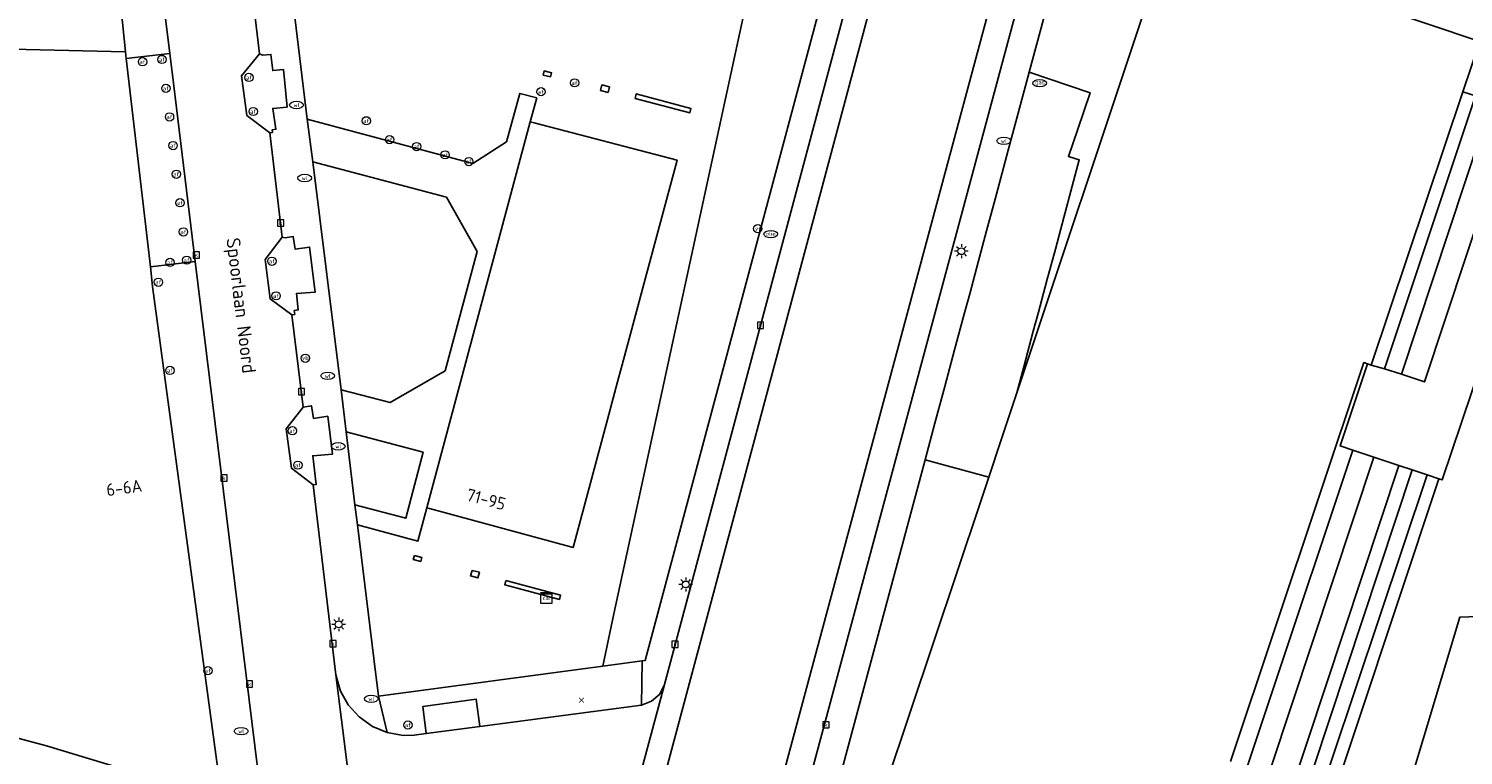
# Model space of a CAD drawing. Header units: metres. Extents: x 197147 to 199131, y 355511 to 356703.
# Tile 11 of 225: x 197432 to 197536, y 355814 to 355867. Entities that reach past the tile are written whole.
import ezdxf
from ezdxf.enums import TextEntityAlignment as Align

# ---------------------------------------------------------------- set-up
doc = ezdxf.new("R2010")
doc.units = ezdxf.units.M
for name, color, linetype in [('B-WE-GR-BEPLANTING_CULTUUR_HEESTERS-GV', 252, 'Continuous'), ('B-WE-GR-GRAS-GV', 252, 'Continuous'), ('B-WE-GR-GROENVOORZIENING-GV', 252, 'Continuous'), ('B-WE-IE-MEUBILAIR_WEGMEUBILAIR-GV', 252, 'Continuous'), ('B-WE-IE-MEUBILAIR_WEGMEUBILAIR-S', 252, 'Continuous'), ('B-WE-KL-DATA_CAI-S', 252, 'Continuous'), ('B-WE-OG-BEBOUWING-GV', 252, 'Continuous'), ('B-WE-OG-BEBOUWING_HUISNUMMER-T18', 252, 'Continuous'), ('B-WE-OG-BEBOUWING_STRAATNAAM-T35', 252, 'Continuous'), ('B-WE-OG-TERREIN_ERF-GV', 252, 'Continuous'), ('B-WE-RI-HWA_KOLK-S', 253, 'Continuous'), ('B-WE-RI-VWA_AFSCHEIDER-S', 253, 'Continuous'), ('B-WE-VH-ONVERHARD-GV', 253, 'Continuous'), ('B-WE-VH-VERHARDING_BETONSTRAATSTEEN-GV', 253, 'Continuous'), ('B-WE-VH-VERHARDING_OPEN-GV', 253, 'Continuous'), ('B-WE-VH-VERHARDING_STRAATBAKSTEEN-GV', 253, 'Continuous'), ('B-WE-VH-VERHARDING_TEGEL-GV', 253, 'Continuous')]:
    doc.layers.add(name, color=color, linetype=linetype)
doc.styles.add('NLCS-ISO-M-T18', font='NLCS-ISO.ttf', dxfattribs={"height": 1.8})
doc.styles.add('NLCS-ISO-M200-T25', font='NLCS-ISO.ttf')

# ---------------------------------------------------------------- blocks, each defined once
blk = doc.blocks.new('BGT-VERKLIKKER_TRANSPORTLEIDING-SO')
at = {"color": 0, "linetype": 'ByBlock', "lineweight": 18}
blk.add_circle((0, 0), 1.5, dxfattribs=at)
at = {"color": 0, "linetype": 'ByBlock', "lineweight": 18, "style": 'NLCS-ISO-M-T18'}
blk.add_text('vt', height=1.5, dxfattribs=at).set_placement((0, 0), align=Align.MIDDLE_CENTER)
blk = doc.blocks.new('BGT-CAIKAST-SO')
at = {"color": 0, "linetype": 'ByBlock', "lineweight": 18}
for points in [[(-2, 2), (2, 2), (2, 1.68), (-2, 1.68)], [(-2, 1.52), (2, 1.52), (2, -2), (-2, -2)]]:
    blk.add_lwpolyline(points, close=True, dxfattribs=at)
at = {"color": 0, "linetype": 'ByBlock', "lineweight": 18, "style": 'NLCS-ISO-M-T18'}
blk.add_text('cai', height=1.5, dxfattribs=at).set_placement((0, 0), align=Align.MIDDLE_CENTER)
blk = doc.blocks.new('BGT-AFSLUITPAAL-SO')
at = {"color": 0, "linetype": 'ByBlock', "lineweight": 18}
blk.add_circle((0, 0), 1.5, dxfattribs=at)
at = {"color": 0, "linetype": 'ByBlock', "lineweight": 18, "style": 'NLCS-ISO-M-T18'}
blk.add_text('af', height=1.5, dxfattribs=at).set_placement((0, 0), align=Align.MIDDLE_CENTER)
blk = doc.blocks.new('BGT-VERKEERSBORDPAAL-SO')
at = {"color": 0, "linetype": 'ByBlock', "lineweight": 18}
blk.add_circle((0, 0), 1.5, dxfattribs=at)
at = {"color": 0, "linetype": 'ByBlock', "lineweight": 18, "style": 'NLCS-ISO-M-T18'}
blk.add_text('vb', height=1.5, dxfattribs=at).set_placement((0, 0.13), align=Align.MIDDLE_CENTER)
blk = doc.blocks.new('BGT-LICHTMAST-SO')
at = {"color": 0, "linetype": 'ByBlock', "lineweight": 18}
for points in [[(-1.25, 0), (-2, 0)], [(-1.41, 1.41), (-0.88, 0.88)], [(0, 2), (0, 1.25)], [(0.88, 0.88), (1.41, 1.41)], [(2, 0), (1.25, 0)], [(-1.41, -1.41), (-0.88, -0.88)], [(0, -1.25), (0, -2)], [(0.88, -0.88), (1.41, -1.41)]]:
    blk.add_lwpolyline(points, dxfattribs=at)
blk.add_circle((0, 0), 1, dxfattribs=at)
blk = doc.blocks.new('BGT-KOLK-SO')
at = {"color": 0, "linetype": 'ByBlock', "lineweight": 18}
blk.add_lwpolyline([(-0.045, -0.045), (0.045, -0.045), (0.045, 0.045), (-0.045, 0.045)], close=True, dxfattribs=at)
at = {"color": 0, "linetype": 'ByBlock', "lineweight": 18, "style": 'NLCS-ISO-M-T18'}
blk.add_text('k', height=0.06, dxfattribs=at).set_placement((0, 0), align=Align.MIDDLE_CENTER)
blk = doc.blocks.new('BGT-WATERLEIDINGPUT-SO')
at = {"color": 0, "linetype": 'ByBlock', "lineweight": 18}
blk.add_ellipse((0, 0), major_axis=(2.5, 0), ratio=0.54, dxfattribs=at)
at = {"color": 0, "linetype": 'ByBlock', "lineweight": 18, "style": 'NLCS-ISO-M-T18'}
blk.add_text('wl', height=1.5, dxfattribs=at).set_placement((0, 0), align=Align.MIDDLE_CENTER)
blk = doc.blocks.new('SAL-ONBEKEND_SYMBOOL-SO')
at = {"color": 0, "linetype": 'ByBlock', "lineweight": -2, "const_width": 0.275, "flags": 128}
for points in [[(-0.875, 0.875), (0, 0)], [(-0.875, -0.875), (0, 0)], [(0, 0), (0.875, 0.875)], [(0, 0), (0.875, -0.875)]]:
    blk.add_lwpolyline(points, dxfattribs=at)
at = {"layer": 'Defpoints', "color": 0, "linetype": 'ByBlock', "lineweight": -2}
blk.add_point((0, 0), dxfattribs=at)
blk = doc.blocks.new('BGT-GASPUT-SO')
at = {"color": 0, "linetype": 'ByBlock', "lineweight": 18}
blk.add_ellipse((0, 0), major_axis=(2.5, 0), ratio=0.54, dxfattribs=at)
at = {"color": 0, "linetype": 'ByBlock', "lineweight": 18, "style": 'NLCS-ISO-M-T18'}
blk.add_text('gas', height=1.5, dxfattribs=at).set_placement((0.12, 0.3), align=Align.MIDDLE_CENTER)
blk = doc.blocks.new('BGT-BENZINEPUT_OLIEPUT-SO')
at = {"color": 0, "linetype": 'ByBlock', "lineweight": 18}
blk.add_ellipse((0, 0), major_axis=(2.5, 0), ratio=0.54, dxfattribs=at)
at = {"color": 0, "linetype": 'ByBlock', "lineweight": 18, "style": 'NLCS-ISO-M-T18'}
blk.add_text('olie', height=1.5, dxfattribs=at).set_placement((0, 0.16), align=Align.MIDDLE_CENTER)

msp = doc.modelspace()

# ---------------------------------------------------------------- linework, layer by layer
at = {"layer": 'B-WE-GR-BEPLANTING_CULTUUR_HEESTERS-GV', "flags": 128}
for points in [[(197500.99, 355947.92), (197499.223, 355939.989), (197499.014, 355939.052), (197496.236, 355927.531), (197497.024, 355927.321), (197499.186, 355926.82), (197495.399, 355912.844), (197493.348, 355913.455), (197492.796, 355909.604), (197489.314, 355893.193), (197491.364, 355892.305), (197487.637, 355878.367), (197486.065, 355878.782), (197486.079, 355876.602), (197474.811, 355824.601), (197474.014, 355820.82), (197476.848, 355821.198), (197477.08, 355821.229), (197506.89, 355932.684), (197515.249, 355963.59)], [(197531.919, 355841.977), (197533.6, 355841.424), (197541.185, 355864.322), (197541.39, 355864.271), (197542.703, 355868.211), (197541.545, 355869.41), (197541.136, 355869.833), (197531.919, 355841.977)], [(197531.73, 355835.363), (197529.928, 355835.961), (197517.969, 355799.953), (197519.778, 355799.333)], [(197532.688, 355835.045), (197531.73, 355835.363), (197519.778, 355799.333), (197520.764, 355798.995), (197532.688, 355835.045)], [(197521.714, 355798.669), (197522.642, 355798.351), (197522.759, 355798.704), (197534.628, 355834.4), (197533.779, 355834.682), (197521.714, 355798.669)], [(197538.124, 355824.429), (197536.16, 355824.367), (197532.162, 355811.086), (197527.212, 355797.557), (197522.759, 355798.704)]]:
    msp.add_lwpolyline(points, dxfattribs=at)
at = {"layer": 'B-WE-GR-GRAS-GV', "flags": 128}
for points in [[(197536.372, 355862.464), (197529.728, 355842.637), (197530.681, 355842.384), (197537.282, 355862.164), (197536.372, 355862.464)], [(197541.497, 355822.685), (197546.279, 355824.995), (197546.501, 355825.247), (197546.477, 355825.583), (197544.028, 355830.409), (197542.672, 355830.275), (197538.654, 355831.391), (197545.452, 355851.484), (197541.277, 355853.333), (197534.883, 355834.315), (197534.628, 355834.4), (197522.759, 355798.704), (197527.212, 355797.557), (197532.162, 355811.086), (197536.16, 355824.367), (197538.124, 355824.429), (197540.685, 355823.789), (197541.497, 355822.685)]]:
    msp.add_lwpolyline(points, dxfattribs=at)
at = {"layer": 'B-WE-GR-GROENVOORZIENING-GV', "flags": 128}
for points in [[(197536.457, 355888.712), (197532.88, 355889.914), (197526.218, 355869.949), (197537.594, 355866.112), (197536.372, 355862.464), (197537.282, 355862.164), (197530.681, 355842.384), (197531.919, 355841.977), (197541.136, 355869.833)], [(197452.988, 355857.385), (197455.022, 355840.849), (197458.575, 355839.922), (197462.58, 355842.236), (197464.882, 355850.892), (197462.662, 355854.828), (197452.988, 355857.385)], [(197455.401, 355837.796), (197456.03, 355832.52), (197459.71, 355831.535), (197460.971, 355836.331), (197455.401, 355837.796)], [(197494.303, 355811.919), (197493.974, 355812.029), (197494.117, 355812.429), (197494.557, 355812.274), (197501.409, 355832.778), (197501.99, 355834.521), (197497.372, 355835.767), (197487.606, 355799.414), (197489.876, 355798.587), (197494.303, 355811.919)], [(197528.402, 355836.468), (197516.39, 355800.495), (197517.969, 355799.953), (197529.928, 355835.961), (197528.402, 355836.468)]]:
    msp.add_lwpolyline(points, dxfattribs=at)
at = {"layer": 'B-WE-IE-MEUBILAIR_WEGMEUBILAIR-GV', "flags": 128}
for points in [[(197449.854, 355859.488), (197450.051, 355859.525), (197450.027, 355859.703), (197450.303, 355859.747), (197450.076, 355861.257), (197451.113, 355861.351), (197450.849, 355864.087), (197450.066, 355864), (197449.933, 355865.171), (197449.329, 355865.131), (197449.109, 355865.215), (197447.816, 355863.616), (197448.195, 355860.743), (197449.854, 355859.488)], [(197450.764, 355851.914), (197449.525, 355850.311), (197449.873, 355847.441), (197451.459, 355846.28), (197451.662, 355846.317), (197451.622, 355846.601), (197451.917, 355846.642), (197451.8, 355847.839), (197453.151, 355847.936), (197452.737, 355851.199), (197451.704, 355851.046), (197451.558, 355851.961), (197450.96, 355851.882), (197450.764, 355851.914)], [(197452.998, 355833.96), (197453.222, 355833.987), (197452.977, 355836.076), (197454.406, 355836.195), (197454.059, 355838.932), (197453.026, 355838.779), (197452.88, 355839.694), (197452.287, 355839.586), (197451.043, 355838.033), (197451.421, 355835.171), (197452.998, 355833.96)], [(197465.083, 355816.44), (197464.825, 355818.411), (197460.959, 355817.899), (197461.207, 355815.928), (197465.083, 355816.44)]]:
    msp.add_lwpolyline(points, dxfattribs=at)
at = {"layer": 'B-WE-OG-BEBOUWING-GV', "flags": 128}
for points in [[(197527.595, 355907.427), (197526.801, 355905.06), (197524.334, 355905.902), (197523.572, 355903.621), (197518.115, 355887.296), (197518.222, 355887.258), (197515.653, 355879.414), (197516.821, 355879.01), (197513.251, 355868.301), (197504.024, 355840.624), (197503.74, 355839.771), (197502.866, 355837.148), (197501.99, 355834.521), (197501.409, 355832.778), (197494.557, 355812.274)], [(197436.73, 355891.232), (197431.079, 355892.745), (197430.949, 355892.78), (197423.719, 355865.781), (197423.932, 355865.724), (197439.389, 355865.365), (197437.931, 355879.546), (197436.947, 355889.121), (197436.73, 355891.232)], [(197519.523, 355813.89), (197529.201, 355842.826), (197529.451, 355842.737), (197529.728, 355842.637), (197536.372, 355862.464), (197537.594, 355866.112), (197526.218, 355869.949), (197532.88, 355889.914), (197536.457, 355888.712)], [(197423.719, 355865.781), (197413.279, 355826.418), (197411.796, 355820.89), (197433.668, 355815.024), (197446.39, 355811.187), (197441.36, 355848.346), (197441.194, 355849.78), (197439.446, 355864.869), (197439.389, 355865.365)], [(197469.677, 355863.682), (197470.212, 355863.551), (197470.288, 355863.841), (197469.747, 355863.983), (197469.677, 355863.682)], [(197473.846, 355862.565), (197474.382, 355862.415), (197474.488, 355862.821), (197473.937, 355862.965), (197473.846, 355862.565)], [(197476.345, 355861.988), (197480.317, 355860.95), (197480.399, 355861.259), (197476.433, 355862.31), (197476.345, 355861.988)], [(197475.921, 355844.558), (197476.911, 355848.257), (197479.388, 355857.501), (197469.038, 355860.22), (197468.749, 355860.296), (197461.24, 355832.289), (197461.442, 355832.235), (197471.856, 355829.429), (197474.35, 355838.707), (197475.179, 355841.79), (197475.345, 355842.409), (197475.921, 355844.558)], [(197460.34, 355828.84), (197460.265, 355828.55), (197460.8, 355828.412), (197460.875, 355828.702), (197460.34, 355828.84)], [(197464.53, 355827.762), (197464.419, 355827.357), (197464.944, 355827.213), (197465.055, 355827.618), (197464.53, 355827.762)], [(197466.973, 355827.027), (197466.89, 355826.718), (197470.853, 355825.653), (197470.942, 355825.962), (197466.973, 355827.027)]]:
    msp.add_lwpolyline(points, dxfattribs=at)
at = {"layer": 'B-WE-OG-TERREIN_ERF-GV', "flags": 128}
for points in [[(197449.697, 355884.296), (197452.562, 355860.49), (197464.577, 355857.268), (197467.015, 355858.837), (197467.99, 355862.344), (197469.211, 355862.018), (197468.907, 355860.885), (197468.749, 355860.296), (197469.038, 355860.22), (197479.388, 355857.501), (197476.911, 355848.257), (197475.921, 355844.558), (197475.345, 355842.409), (197475.179, 355841.79), (197474.35, 355838.707), (197471.856, 355829.429), (197461.442, 355832.235), (197461.24, 355832.289), (197461.073, 355831.67), (197460.594, 355829.88), (197456.21, 355831.063), (197457.399, 355821.375), (197457.733, 355818.647), (197474.014, 355820.82), (197474.811, 355824.601), (197486.079, 355876.602)], [(197469.677, 355863.682), (197469.747, 355863.983), (197470.288, 355863.841), (197470.212, 355863.551), (197469.677, 355863.682)], [(197473.846, 355862.565), (197473.937, 355862.965), (197474.488, 355862.821), (197474.382, 355862.415), (197473.846, 355862.565)], [(197476.345, 355861.988), (197476.433, 355862.31), (197480.399, 355861.259), (197480.317, 355860.95), (197476.345, 355861.988)], [(197460.34, 355828.84), (197460.875, 355828.702), (197460.8, 355828.412), (197460.265, 355828.55), (197460.34, 355828.84)], [(197464.53, 355827.762), (197465.055, 355827.618), (197464.944, 355827.213), (197464.419, 355827.357), (197464.53, 355827.762)], [(197466.973, 355827.027), (197470.942, 355825.962), (197470.853, 355825.653), (197466.89, 355826.718), (197466.973, 355827.027)]]:
    msp.add_lwpolyline(points, dxfattribs=at)
at = {"layer": 'B-WE-VH-ONVERHARD-GV', "flags": 128}
for points in [[(197449.854, 355859.488), (197450.051, 355859.525), (197450.027, 355859.703), (197450.303, 355859.747), (197450.076, 355861.257), (197451.113, 355861.351), (197450.849, 355864.087), (197450.066, 355864), (197449.933, 355865.171), (197449.329, 355865.131), (197449.109, 355865.215), (197447.816, 355863.616), (197448.195, 355860.743), (197449.854, 355859.488)], [(197451.459, 355846.28), (197451.662, 355846.317), (197451.622, 355846.601), (197451.917, 355846.642), (197451.8, 355847.839), (197453.151, 355847.936), (197452.737, 355851.199), (197451.704, 355851.046), (197451.558, 355851.961), (197450.96, 355851.882), (197450.764, 355851.914), (197449.525, 355850.311), (197449.873, 355847.441), (197451.459, 355846.28)], [(197452.998, 355833.96), (197453.222, 355833.987), (197452.977, 355836.076), (197454.406, 355836.195), (197454.059, 355838.932), (197453.026, 355838.779), (197452.88, 355839.694), (197452.287, 355839.586), (197451.043, 355838.033), (197451.421, 355835.171), (197452.998, 355833.96)], [(197532.688, 355835.045), (197520.764, 355798.995), (197521.714, 355798.669), (197533.779, 355834.682), (197532.688, 355835.045)], [(197461.207, 355815.928), (197465.083, 355816.44), (197464.825, 355818.411), (197460.959, 355817.899), (197461.207, 355815.928)]]:
    msp.add_lwpolyline(points, dxfattribs=at)
at = {"layer": 'B-WE-VH-VERHARDING_BETONSTRAATSTEEN-GV', "flags": 128}
for points in [[(197524.722, 355944.413), (197516.042, 355919.428), (197515.34, 355917.316), (197514.696, 355915.262), (197514.084, 355913.204), (197513.504, 355911.194), (197512.988, 355909.315), (197474.241, 355765.203), (197473.973, 355764.182), (197473.706, 355763.169), (197472.348, 355757.817), (197474.244, 355757.324), (197475.414, 355762.07), (197476.058, 355764.453), (197514.851, 355908.81), (197515.394, 355910.74), (197515.948, 355912.64), (197516.509, 355914.575), (197517.119, 355916.472), (197517.587, 355917.93), (197518.079, 355919.438), (197526.578, 355943.815)], [(197451.459, 355846.28), (197449.873, 355847.441), (197449.525, 355850.311), (197450.764, 355851.914), (197449.854, 355859.488), (197448.195, 355860.743), (197447.816, 355863.616), (197449.109, 355865.215), (197447.83, 355876.032), (197446.181, 355877.271), (197445.831, 355880.142), (197447.124, 355881.696), (197447.011, 355882.937), (197446.867, 355884.069), (197446.695, 355885.504), (197446.513, 355887.495), (197446.375, 355889.494), (197446.303, 355891.494), (197446.253, 355893.496), (197446.248, 355895.51), (197446.271, 355897.51), (197446.35, 355899.974), (197446.526, 355901.179), (197447.882, 355913.603)], [(197457.733, 355818.647), (197457.399, 355821.375), (197456.21, 355831.063), (197456.03, 355832.52), (197455.401, 355837.796), (197455.022, 355840.849), (197452.988, 355857.385), (197452.562, 355860.49), (197449.697, 355884.296)], [(197440.799, 355879.869), (197442.598, 355865.235), (197442.863, 355863.08), (197444.452, 355850.154)], [(197449.109, 355865.215), (197449.329, 355865.131), (197449.933, 355865.171), (197450.066, 355864), (197450.849, 355864.087), (197451.113, 355861.351), (197450.076, 355861.257), (197450.303, 355859.747), (197450.027, 355859.703), (197450.051, 355859.525), (197449.854, 355859.488)], [(197531.73, 355835.363), (197532.688, 355835.045), (197533.779, 355834.682), (197534.628, 355834.4), (197534.883, 355834.315), (197541.277, 355853.333), (197544.593, 355863.196), (197541.39, 355864.271), (197541.185, 355864.322), (197533.6, 355841.424), (197531.919, 355841.977), (197530.681, 355842.384), (197529.728, 355842.637), (197529.451, 355842.737), (197527.463, 355836.782), (197528.402, 355836.468), (197529.928, 355835.961), (197531.73, 355835.363)], [(197450.764, 355851.914), (197450.96, 355851.882), (197451.558, 355851.961), (197451.704, 355851.046), (197452.737, 355851.199), (197453.151, 355847.936), (197451.8, 355847.839), (197451.917, 355846.642), (197451.622, 355846.601), (197451.662, 355846.317), (197451.459, 355846.28), (197452.287, 355839.586), (197452.88, 355839.694), (197453.026, 355838.779), (197454.059, 355838.932), (197454.406, 355836.195), (197452.977, 355836.076), (197453.222, 355833.987), (197452.998, 355833.96), (197454.655, 355820.176)], [(197450.001, 355805.024), (197444.453, 355850.149), (197444.452, 355850.154), (197441.194, 355849.78), (197441.36, 355848.346), (197446.39, 355811.187), (197446.675, 355809.159), (197447.192, 355805.04), (197447.242, 355804.668), (197450.001, 355805.024)], [(197452.998, 355833.96), (197451.421, 355835.171), (197451.043, 355838.033), (197452.287, 355839.586)], [(197476.801, 355817.99), (197476.848, 355821.198), (197474.014, 355820.82), (197457.733, 355818.647), (197458.359, 355816.01), (197459.535, 355815.791), (197460.323, 355815.811), (197461.207, 355815.928), (197460.959, 355817.899), (197464.825, 355818.411), (197465.083, 355816.44)], [(197458.359, 355816.01), (197457.298, 355816.437), (197456.331, 355817.133), (197455.535, 355817.998), (197454.985, 355819.003), (197454.655, 355820.176), (197455.871, 355810.397), (197458.703, 355810.782), (197465.181, 355811.663), (197474.328, 355812.906), (197474.815, 355812.761)], [(197476.04, 355810.406), (197478.471, 355819.486), (197478.13, 355818.794), (197477.542, 355818.266), (197476.801, 355817.99), (197465.083, 355816.44), (197461.207, 355815.928)]]:
    msp.add_lwpolyline(points, dxfattribs=at)
at = {"layer": 'B-WE-VH-VERHARDING_OPEN-GV', "flags": 128}
for points in [[(197505.223, 355845.095), (197504.506, 355842.423), (197504.024, 355840.624), (197513.251, 355868.301), (197511.489, 355868.764), (197511.665, 355869.421), (197506.76, 355870.711), (197504.926, 355863.885), (197509.337, 355862.398), (197508.443, 355859.759), (197507.773, 355857.78), (197508.555, 355857.519), (197508.046, 355855.623), (197507.434, 355853.339), (197506.821, 355851.054), (197506.209, 355848.77), (197505.596, 355846.486), (197505.223, 355845.095)], [(197504.926, 355863.885), (197504.129, 355860.918), (197503.408, 355858.232), (197503.066, 355856.961), (197502.452, 355854.677), (197501.839, 355852.393), (197501.225, 355850.109), (197500.612, 355847.825), (197500.238, 355846.435), (197499.52, 355843.763), (197498.804, 355841.098), (197498.088, 355838.432), (197497.372, 355835.767), (197501.99, 355834.521), (197502.866, 355837.148), (197503.74, 355839.771), (197504.024, 355840.624)], [(197452.988, 355857.385), (197462.662, 355854.828), (197464.882, 355850.892), (197462.58, 355842.236), (197458.575, 355839.922), (197455.022, 355840.849), (197455.401, 355837.796), (197460.971, 355836.331), (197459.71, 355831.535), (197456.03, 355832.52), (197456.21, 355831.063), (197460.594, 355829.88), (197461.073, 355831.67), (197461.24, 355832.289), (197468.749, 355860.296), (197468.907, 355860.885), (197469.211, 355862.018), (197467.99, 355862.344), (197467.015, 355858.837), (197464.577, 355857.268), (197452.562, 355860.49), (197452.988, 355857.385)]]:
    msp.add_lwpolyline(points, dxfattribs=at)
at = {"layer": 'B-WE-VH-VERHARDING_STRAATBAKSTEEN-GV', "flags": 128}
for points in [[(197514.576, 355947.79), (197473.884, 355795.659), (197472.203, 355796.098)], [(197474.241, 355765.203), (197512.988, 355909.315), (197513.504, 355911.194), (197514.084, 355913.204), (197514.696, 355915.262), (197515.34, 355917.316), (197516.042, 355919.428), (197524.722, 355944.413)]]:
    msp.add_lwpolyline(points, dxfattribs=at)
at = {"layer": 'B-WE-VH-VERHARDING_TEGEL-GV', "flags": 128}
for points in [[(197517.389, 355977.655), (197515.766, 355976.275), (197516.088, 355975.164), (197516.11, 355974.467), (197516.24, 355974.462), (197515.638, 355965.537), (197515.489, 355964.559), (197515.249, 355963.59), (197506.89, 355932.684), (197477.08, 355821.229), (197476.848, 355821.198), (197476.801, 355817.99), (197477.542, 355818.266), (197478.13, 355818.794), (197478.471, 355819.486)], [(197478.471, 355819.486), (197476.04, 355810.406), (197472.204, 355796.101), (197472.203, 355796.098), (197473.884, 355795.659), (197514.576, 355947.79), (197513.009, 355948.305), (197508.601, 355932.138), (197478.471, 355819.486)], [(197526.578, 355943.815), (197518.079, 355919.438), (197517.587, 355917.93), (197517.119, 355916.472), (197516.509, 355914.575), (197515.948, 355912.64), (197515.394, 355910.74), (197514.851, 355908.81), (197476.058, 355764.453)], [(197442.598, 355865.235), (197440.799, 355879.869), (197437.931, 355879.546), (197439.389, 355865.365), (197439.446, 355864.869)], [(197487.606, 355799.414), (197497.372, 355835.767), (197498.088, 355838.432), (197498.804, 355841.098), (197499.52, 355843.763), (197500.238, 355846.435), (197500.612, 355847.825), (197501.225, 355850.109), (197501.839, 355852.393), (197502.452, 355854.677), (197503.066, 355856.961), (197503.408, 355858.232), (197504.129, 355860.918), (197504.926, 355863.885), (197506.76, 355870.711), (197507.516, 355873.525), (197508.274, 355876.345)], [(197444.452, 355850.154), (197442.863, 355863.08), (197442.598, 355865.235), (197439.446, 355864.869), (197441.194, 355849.78), (197444.452, 355850.154)]]:
    msp.add_lwpolyline(points, dxfattribs=at)

# ---------------------------------------------------------------- block references
at = {"layer": 'B-WE-IE-MEUBILAIR_WEGMEUBILAIR-S'}
for name, p, xscale, yscale, zscale in [('BGT-AFSLUITPAAL-SO', (197440.628, 355864.643), 0.2, 0.2, 0.2), ('BGT-AFSLUITPAAL-SO', (197442.034, 355864.809), 0.2, 0.2, 0.2), ('BGT-AFSLUITPAAL-SO', (197448.344, 355863.505), 0.2, 0.2, 0.2), ('BGT-AFSLUITPAAL-SO', (197442.323, 355862.715), 0.2, 0.2, 0.2), ('BGT-AFSLUITPAAL-SO', (197469.524, 355862.469), 0.2, 0.2, 0.2), ('BGT-AFSLUITPAAL-SO', (197471.959, 355863.114), 0.2, 0.2, 0.2), ('BGT-GASPUT-SO', (197505.683, 355863.094), 0.2, 0.2, 0.2), ('BGT-WATERLEIDINGPUT-SO', (197451.79, 355861.507), 0.2, 0.2, 0.2), ('BGT-AFSLUITPAAL-SO', (197442.585, 355860.643), 0.2, 0.2, 0.2), ('BGT-AFSLUITPAAL-SO', (197448.655, 355861.037), 0.2, 0.2, 0.2), ('BGT-AFSLUITPAAL-SO', (197456.858, 355860.361), 0.2, 0.2, 0.2), ('BGT-AFSLUITPAAL-SO', (197442.847, 355858.568), 0.2, 0.2, 0.2), ('BGT-AFSLUITPAAL-SO', (197458.539, 355858.993), 0.2, 0.2, 0.2), ('BGT-AFSLUITPAAL-SO', (197460.506, 355858.492), 0.2, 0.2, 0.2), ('BGT-WATERLEIDINGPUT-SO', (197503.088, 355858.906), 0.2, 0.2, 0.2), ('BGT-AFSLUITPAAL-SO', (197462.567, 355857.894), 0.2, 0.2, 0.2), ('BGT-AFSLUITPAAL-SO', (197464.29, 355857.406), 0.2, 0.2, 0.2), ('BGT-AFSLUITPAAL-SO', (197443.077, 355856.489), 0.2, 0.2, 0.2), ('BGT-WATERLEIDINGPUT-SO', (197452.384, 355856.211), 0.2, 0.2, 0.2), ('BGT-AFSLUITPAAL-SO', (197443.344, 355854.416), 0.2, 0.2, 0.2), ('BGT-AFSLUITPAAL-SO', (197443.595, 355852.306), 0.2, 0.2, 0.2), ('BGT-VERKLIKKER_TRANSPORTLEIDING-SO', (197485.241, 355852.542), 0.2, 0.2, 0.2), ('BGT-LICHTMAST-SO', (197500.01, 355850.904), 0.25, 0.25, 0.25), ('BGT-AFSLUITPAAL-SO', (197442.623, 355850.09), 0.2, 0.2, 0.2), ('BGT-AFSLUITPAAL-SO', (197443.833, 355850.255), 0.2, 0.2, 0.2), ('BGT-AFSLUITPAAL-SO', (197450.009, 355850.177), 0.2, 0.2, 0.2), ('BGT-AFSLUITPAAL-SO', (197441.78, 355848.657), 0.2, 0.2, 0.2), ('BGT-AFSLUITPAAL-SO', (197450.315, 355847.669), 0.2, 0.2, 0.2), ('BGT-VERKEERSBORDPAAL-SO', (197452.437, 355843.146), 0.2, 0.2, 0.2), ('BGT-AFSLUITPAAL-SO', (197442.61, 355842.257), 0.2, 0.2, 0.2), ('BGT-WATERLEIDINGPUT-SO', (197454.058, 355841.864), 0.2, 0.2, 0.2), ('BGT-AFSLUITPAAL-SO', (197451.496, 355837.881), 0.2, 0.2, 0.2), ('BGT-WATERLEIDINGPUT-SO', (197454.817, 355836.755), 0.2, 0.2, 0.2), ('BGT-AFSLUITPAAL-SO', (197451.894, 355835.388), 0.2, 0.2, 0.2), ('BGT-LICHTMAST-SO', (197480.021, 355826.737), 0.25, 0.25, 0.25), ('BGT-LICHTMAST-SO', (197454.857, 355823.843), 0.25, 0.25, 0.25), ('BGT-AFSLUITPAAL-SO', (197445.373, 355820.487), 0.2, 0.2, 0.2), ('BGT-WATERLEIDINGPUT-SO', (197457.212, 355818.444), 0.2, 0.2, 0.2), ('SAL-ONBEKEND_SYMBOOL-SO', (197472.451, 355818.347), 0.2, 0.2, 0.2), ('BGT-WATERLEIDINGPUT-SO', (197447.778, 355816.099), 0.2, 0.2, 0.2), ('BGT-AFSLUITPAAL-SO', (197459.873, 355816.546), 0.2, 0.2, 0.2)]:
    msp.add_blockref(name, p, dxfattribs=dict(at, xscale=xscale, yscale=yscale, zscale=zscale))
at = {"layer": 'B-WE-KL-DATA_CAI-S', "xscale": 0.2, "yscale": 0.2, "zscale": 0.2}
msp.add_blockref('BGT-CAIKAST-SO', (197469.917, 355825.761), dxfattribs=at)
at = {"layer": 'B-WE-RI-HWA_KOLK-S', "xscale": 5, "yscale": 5, "zscale": 5}
for p in [(197450.641, 355852.951), (197444.533, 355850.636), (197485.442, 355845.536), (197452.152, 355840.715), (197446.53, 355834.453), (197454.436, 355822.443), (197479.243, 355822.397), (197448.386, 355819.524), (197490.185, 355816.56)]:
    msp.add_blockref('BGT-KOLK-SO', p, dxfattribs=at)
at = {"layer": 'B-WE-RI-VWA_AFSCHEIDER-S', "xscale": 0.2, "yscale": 0.2, "zscale": 0.2}
msp.add_blockref('BGT-BENZINEPUT_OLIEPUT-SO', (197486.18, 355852.145), dxfattribs=at)

# ---------------------------------------------------------------- texts
at = {"layer": 'B-WE-OG-BEBOUWING_HUISNUMMER-T18', "char_height": 0.9, "attachment_point": 5, "style": 'NLCS-ISO-M200-T25'}
for s, insert, rotation in [('6-6A', (197439.295, 355833.751), 7.7), ('71-95', (197465.547, 355832.908), 345)]:
    msp.add_mtext(s, dxfattribs=dict(at, insert=insert, rotation=rotation))
at = {"layer": 'B-WE-OG-BEBOUWING_STRAATNAAM-T35', "insert": (197447.636, 355846.946), "char_height": 1, "attachment_point": 5, "rotation": 276.9, "style": 'NLCS-ISO-M200-T25'}
msp.add_mtext('Spoorlaan Noord', dxfattribs=at)

doc.saveas('drawing.dxf')
